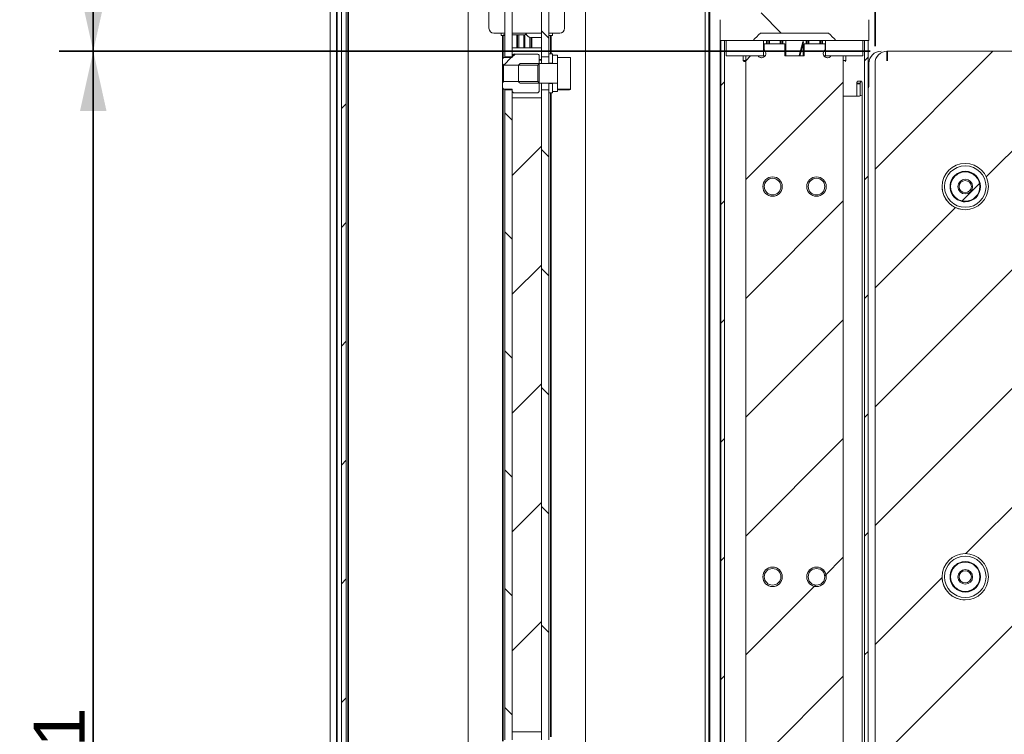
# Model space of a CAD drawing. Header units: millimetres. Extents: x 4 to 1188, y 1 to 840.
# Tile 131 of 256: x 665 to 723, y 446 to 488. Entities that reach past the tile are written whole.
import ezdxf

# ---------------------------------------------------------------- set-up
doc = ezdxf.new("R2010")
doc.units = ezdxf.units.MM
doc.layers.add('1', color=7, linetype='Continuous')
doc.styles.add('Arial Unicode MS', font='Arial Unicode MS')
doc.dimstyles.get("Standard").update_dxf_attribs({"dimtxt": 0.18, "dimasz": 0.18, "dimexe": 0.18, "dimexo": 0.0625, "dimgap": 0.09, "dimtad": 0, "dimtih": 1, "dimtoh": 1, "dimdec": 4, "dimzin": 0, "dimdsep": 46, "dimtxsty": 'Standard', "dimcen": 0.09, "dimadec": 0, "dimazin": 0, "dimtfac": 1, "dimtdec": 4, "dimtofl": 0, "dimtmove": 0, "dimatfit": 3, "dimfxl": 0, "dimtolj": 1, "dimtzin": 0, "dimarcsym": 0})

# ---------------------------------------------------------------- blocks, each defined once
blk = doc.blocks.new('_U16')
at = {"layer": '1', "color": 18, "lineweight": 35}
for p, q in [((715.523, 486.087), (715.523, 511.382)), ((800.096, 483.944), (800.096, 511.382)), ((800.096, 509.382), (715.523, 509.382))]:
    blk.add_line(p, q, dxfattribs=at)
at = {"layer": '1', "color": 18, "lineweight": 70}
for points in [[(715.523, 509.382), (719.023, 510.158), (719.023, 508.606)], [(800.096, 509.382), (796.596, 508.606), (796.596, 510.158)]]:
    blk.add_solid(points, dxfattribs=at)
at = {"layer": '1', "color": 18, "linetype": 'Continuous', "lineweight": 13, "insert": (754.622, 510.129), "char_height": 3, "attachment_point": 7, "line_spacing_factor": 1.047437, "style": 'Arial Unicode MS'}
blk.add_mtext('\\fArial Unicode MS|b0|i0;\\W1.0000;592', dxfattribs=at)
blk = doc.blocks.new('_U46')
at = {"layer": '1', "color": 18, "lineweight": 35}
for p, q in [((686.898, 499.382), (667.741, 499.382)), ((669.741, 499.382), (669.741, 485.801)), ((715.237, 485.801), (667.741, 485.801))]:
    blk.add_line(p, q, dxfattribs=at)
at = {"layer": '1', "color": 18, "lineweight": 70}
for points in [[(669.741, 499.382), (670.517, 495.882), (668.965, 495.882)], [(669.741, 485.801), (668.965, 489.301), (670.517, 489.301)]]:
    blk.add_solid(points, dxfattribs=at)
at = {"layer": '1', "color": 18, "linetype": 'Continuous', "lineweight": 13, "insert": (669.288, 490.546), "char_height": 3, "attachment_point": 7, "rotation": 90, "line_spacing_factor": 1.047437, "style": 'Arial Unicode MS'}
blk.add_mtext('\\fArial Unicode MS|b0|i0;\\W1.0000;95', dxfattribs=at)
blk = doc.blocks.new('_U48')
at = {"layer": '1', "color": 18, "lineweight": 35}
for p, q in [((715.237, 485.801), (667.741, 485.801)), ((669.741, 485.801), (669.741, 401.372)), ((715.237, 401.372), (667.741, 401.372))]:
    blk.add_line(p, q, dxfattribs=at)
at = {"layer": '1', "color": 18, "lineweight": 70}
for points in [[(669.741, 485.801), (670.517, 482.301), (668.965, 482.301)], [(669.741, 401.372), (668.965, 404.872), (670.517, 404.872)]]:
    blk.add_solid(points, dxfattribs=at)
at = {"layer": '1', "color": 18, "linetype": 'Continuous', "lineweight": 13, "insert": (669.288, 440.375), "char_height": 3, "attachment_point": 7, "rotation": 90, "line_spacing_factor": 1.047437, "style": 'Arial Unicode MS'}
blk.add_mtext('\\fArial Unicode MS|b0|i0;\\W1.0000;591', dxfattribs=at)

msp = doc.modelspace()

# ---------------------------------------------------------------- hatches: boundary and pattern name
at = {"layer": '1', "linetype": 'Continuous', "lineweight": 35}
h = msp.add_hatch(dxfattribs=at)
h.set_pattern_fill('ANSI31', color=154, scale=1.55, angle=89.9544, style=0)
edge = h.paths.add_edge_path(flags=0)
edge.add_line((713.0942, 487.7188), (715.1657, 487.7188))
edge.add_line((715.1657, 487.7188), (715.1657, 486.433))
edge.add_line((715.1657, 486.433), (713.237, 486.433))
edge.add_spline(control_points=[(713.237, 486.433), (713.0942, 486.5759), (712.9513, 486.7188), (712.8084, 486.8616)], knot_values=[0, 0, 0, 0, 1, 1, 1, 1], degree=3, periodic=0)
edge.add_line((712.8084, 486.8616), (708.8091, 486.8616))
edge.add_spline(control_points=[(708.8091, 486.8616), (708.6662, 486.7188), (708.5233, 486.5759), (708.3804, 486.433)], knot_values=[0, 0, 0, 0, 1, 1, 1, 1], degree=3, periodic=0)
edge.add_line((708.3804, 486.433), (706.4517, 486.433))
edge.add_line((706.4517, 486.433), (706.4517, 487.7188))
edge.add_line((706.4517, 487.7188), (708.5233, 487.7188))
edge.add_spline(control_points=[(708.5233, 487.7188), (708.7138, 487.9092), (708.9043, 488.0997), (709.0948, 488.2902)], knot_values=[0, 0, 0, 0, 1, 1, 1, 1], degree=3, periodic=0)
edge.add_line((709.0948, 488.2902), (709.0948, 488.7545))
edge.add_line((709.0948, 488.7545), (709.595, 488.7545))
edge.add_spline(control_points=[(709.595, 488.7545), (709.5973, 488.7545), (709.5996, 488.7546), (709.6043, 488.755), (709.6066, 488.7554), (709.6135, 488.7568), (709.618, 488.7581), (709.6245, 488.7608), (709.6266, 488.7618), (709.6307, 488.764), (709.6327, 488.7652), (709.6386, 488.7691), (709.6422, 488.772), (709.6471, 488.777), (709.6487, 488.7788), (709.6517, 488.7824), (709.6531, 488.7843), (709.657, 488.7901), (709.6592, 488.7942), (709.6628, 488.8029), (709.6642, 488.8074), (709.6655, 488.8143), (709.6659, 488.8166), (709.6663, 488.8213), (709.6666, 488.8259), (709.6663, 488.8306), (709.6659, 488.8352), (709.6655, 488.8376), (709.6642, 488.8445), (709.6628, 488.8489), (709.6601, 488.8554), (709.6591, 488.8575), (709.6569, 488.8617), (709.6557, 488.8637), (709.6518, 488.8695), (709.6488, 488.8731), (709.6439, 488.8781), (709.6421, 488.8797), (709.6385, 488.8826), (709.6347, 488.8854), (709.6308, 488.8878), (709.6266, 488.89), (709.6245, 488.891), (709.618, 488.8937), (709.6135, 488.895), (709.6067, 488.8964), (709.6044, 488.8968), (709.6009, 488.8971), (709.5997, 488.8972), (709.5973, 488.8973), (709.5962, 488.8973), (709.595, 488.8973)], knot_values=[0, 0, 0, 0, 0.03125, 0.03125, 0.0625, 0.0625, 0.125, 0.125, 0.15625, 0.15625, 0.1875, 0.1875, 0.25, 0.25, 0.28125, 0.28125, 0.3125, 0.3125, 0.375, 0.375, 0.4375, 0.4375, 0.46875, 0.46875, 0.5, 0.53125, 0.53125, 0.5625, 0.5625, 0.625, 0.625, 0.65625, 0.65625, 0.6875, 0.6875, 0.75, 0.75, 0.78125, 0.78125, 0.8125, 0.84375, 0.84375, 0.875, 0.875, 0.9375, 0.9375, 0.96875, 0.96875, 0.984375, 0.984375, 1, 1, 1, 1], degree=3, periodic=0)
edge.add_line((709.595, 488.8973), (709.595, 491.3259))
edge.add_line((709.595, 491.3259), (709.959, 491.3259))
edge.add_spline(control_points=[(709.959, 491.3259), (709.9614, 491.3259), (709.9638, 491.326), (709.9684, 491.3265), (709.9707, 491.3268), (709.9776, 491.3282), (709.982, 491.3295), (709.9908, 491.3331), (709.9949, 491.3353), (710.0007, 491.3392), (710.0026, 491.3406), (710.0062, 491.3436), (710.0079, 491.3452), (710.0113, 491.3485), (710.0128, 491.3502), (710.0158, 491.3539), (710.0172, 491.3558), (710.0211, 491.3616), (710.0233, 491.3657), (710.026, 491.3722), (710.0268, 491.3744), (710.0282, 491.3789), (710.0287, 491.3812), (710.0301, 491.388), (710.0305, 491.3927), (710.0305, 491.3997), (710.0304, 491.4021), (710.03, 491.4067), (710.0293, 491.4114), (710.0281, 491.4159), (710.0268, 491.4203), (710.026, 491.4225), (710.0233, 491.4291), (710.0211, 491.4332), (710.0172, 491.439), (710.0158, 491.4409), (710.0128, 491.4445), (710.0112, 491.4462), (710.0062, 491.4512), (710.0026, 491.4541), (709.9978, 491.4574), (709.9968, 491.458), (709.9948, 491.4592), (709.9937, 491.4598), (709.9906, 491.4615), (709.9885, 491.4625), (709.9821, 491.4651), (709.9776, 491.4665), (709.9707, 491.4678), (709.9683, 491.4682), (709.9637, 491.4686), (709.9614, 491.4688), (709.959, 491.4688)], knot_values=[0, 0, 0, 0, 0.03125, 0.03125, 0.0625, 0.0625, 0.125, 0.125, 0.1875, 0.1875, 0.21875, 0.21875, 0.25, 0.25, 0.28125, 0.28125, 0.3125, 0.3125, 0.375, 0.375, 0.40625, 0.40625, 0.4375, 0.4375, 0.5, 0.5, 0.53125, 0.53125, 0.5625, 0.59375, 0.59375, 0.625, 0.625, 0.6875, 0.6875, 0.71875, 0.71875, 0.75, 0.75, 0.8125, 0.8125, 0.828125, 0.828125, 0.84375, 0.84375, 0.875, 0.875, 0.9375, 0.9375, 0.96875, 0.96875, 1, 1, 1, 1], degree=3, periodic=0)
edge.add_line((709.959, 491.4688), (709.9595, 492.9188))
edge.add_spline(control_points=[(709.9595, 492.9188), (710.0072, 492.9664), (710.0548, 493.014), (710.1025, 493.0616)], knot_values=[0, 0, 0, 0, 1, 1, 1, 1], degree=3, periodic=0)
edge.add_line((710.1025, 493.0616), (710.3781, 493.0616))
edge.add_line((710.3781, 493.0616), (710.3781, 492.9188))
edge.add_line((710.3781, 492.9188), (710.5253, 492.9188))
edge.add_line((710.5253, 492.9188), (710.5253, 492.2045))
edge.add_spline(control_points=[(710.5253, 492.2045), (710.5493, 492.1906), (710.5732, 492.1767), (710.5971, 492.1628), (710.6211, 492.1489), (710.645, 492.135), (710.6689, 492.1211), (710.6928, 492.1072), (710.7168, 492.0933), (710.7407, 492.0794), (710.7465, 492.076), (710.7585, 492.07), (710.7646, 492.067), (710.7738, 492.063), (710.777, 492.0617), (710.7833, 492.0594), (710.7865, 492.0583), (710.793, 492.0565), (710.7962, 492.0558), (710.8028, 492.0548), (710.8062, 492.0546), (710.813, 492.0547), (710.8163, 492.055), (710.8229, 492.0561), (710.8262, 492.0569), (710.8326, 492.0589), (710.8358, 492.06), (710.8421, 492.0624), (710.8452, 492.0637), (710.8544, 492.0677), (710.8604, 492.0707), (710.8723, 492.0767), (710.8781, 492.0801), (710.9019, 492.0939), (710.9256, 492.1077), (710.9494, 492.1216), (710.9732, 492.1354), (710.997, 492.1492), (711.0208, 492.163), (711.0446, 492.1768), (711.0683, 492.1907), (711.0921, 492.2045)], knot_values=[0, 0, 0, 0, 0.125, 0.125, 0.25, 0.25, 0.3125, 0.3125, 0.375, 0.375, 0.40625, 0.40625, 0.4375, 0.4375, 0.453125, 0.453125, 0.46875, 0.46875, 0.484375, 0.484375, 0.5, 0.5, 0.515625, 0.515625, 0.53125, 0.53125, 0.546875, 0.546875, 0.5625, 0.5625, 0.59375, 0.59375, 0.625, 0.625, 0.6875, 0.6875, 0.75, 0.75, 0.875, 0.875, 1, 1, 1, 1], degree=3, periodic=0)
edge.add_line((711.0921, 492.2045), (711.0921, 492.9188))
edge.add_line((711.0921, 492.9188), (711.2393, 492.9188))
edge.add_line((711.2393, 492.9188), (711.2393, 493.0616))
edge.add_line((711.2393, 493.0616), (711.5149, 493.0616))
edge.add_spline(control_points=[(711.5149, 493.0616), (711.5626, 493.014), (711.6103, 492.9664), (711.658, 492.9188)], knot_values=[0, 0, 0, 0, 1, 1, 1, 1], degree=3, periodic=0)
edge.add_line((711.658, 492.9188), (711.6584, 491.4688))
edge.add_spline(control_points=[(711.6584, 491.4688), (711.6538, 491.4688), (711.6491, 491.4683), (711.6422, 491.4669), (711.6399, 491.4664), (711.6354, 491.465), (711.6311, 491.4634), (711.6268, 491.4615), (711.6237, 491.4598), (711.6227, 491.4592), (711.6207, 491.458), (711.6197, 491.4574), (711.6148, 491.4541), (711.6112, 491.4512), (711.6063, 491.4462), (711.6047, 491.4445), (711.6017, 491.4409), (711.6003, 491.439), (711.5964, 491.4332), (711.5942, 491.4291), (711.5915, 491.4226), (711.5907, 491.4204), (711.5893, 491.4159), (711.5888, 491.4136), (711.5874, 491.4067), (711.5869, 491.4021), (711.5869, 491.395), (711.587, 491.3927), (711.5875, 491.388), (711.5882, 491.3834), (711.5893, 491.3789), (711.5907, 491.3744), (711.5915, 491.3722), (711.5941, 491.3657), (711.5963, 491.3616), (711.6002, 491.3558), (711.6016, 491.3539), (711.6046, 491.3502), (711.6062, 491.3485), (711.6111, 491.3436), (711.6147, 491.3406), (711.6206, 491.3367), (711.6226, 491.3355), (711.6268, 491.3332), (711.6289, 491.3322), (711.6332, 491.3304), (711.6355, 491.3296), (711.6399, 491.3283), (711.6422, 491.3277), (711.6491, 491.3264), (711.6537, 491.3259), (711.6584, 491.3259)], knot_values=[0, 0, 0, 0, 0.0625, 0.0625, 0.09375, 0.09375, 0.125, 0.15625, 0.15625, 0.171875, 0.171875, 0.1875, 0.1875, 0.25, 0.25, 0.28125, 0.28125, 0.3125, 0.3125, 0.375, 0.375, 0.40625, 0.40625, 0.4375, 0.4375, 0.5, 0.5, 0.53125, 0.53125, 0.5625, 0.59375, 0.59375, 0.625, 0.625, 0.6875, 0.6875, 0.71875, 0.71875, 0.75, 0.75, 0.8125, 0.8125, 0.84375, 0.84375, 0.875, 0.875, 0.90625, 0.90625, 0.9375, 0.9375, 1, 1, 1, 1], degree=3, periodic=0)
edge.add_line((711.6584, 491.3259), (712.0225, 491.3259))
edge.add_line((712.0225, 491.3259), (712.0225, 488.8973))
edge.add_spline(control_points=[(712.0225, 488.8973), (712.0178, 488.8973), (712.0132, 488.8969), (712.0063, 488.8955), (712.004, 488.8949), (711.9995, 488.8936), (711.9951, 488.892), (711.9909, 488.89), (711.9868, 488.8878), (711.9848, 488.8866), (711.9789, 488.8827), (711.9753, 488.8797), (711.9703, 488.8748), (711.9688, 488.8731), (711.9658, 488.8695), (711.9644, 488.8676), (711.9605, 488.8617), (711.9583, 488.8576), (711.956, 488.8522), (711.9556, 488.8511), (711.9548, 488.8489), (711.9544, 488.8478), (711.9534, 488.8444), (711.9528, 488.8422), (711.9515, 488.8353), (711.951, 488.8307), (711.951, 488.8236), (711.9511, 488.8213), (711.9516, 488.8166), (711.9523, 488.812), (711.9534, 488.8075), (711.9547, 488.803), (711.9555, 488.8008), (711.9582, 488.7943), (711.9604, 488.7902), (711.9643, 488.7843), (711.9657, 488.7825), (711.9687, 488.7788), (711.9703, 488.7771), (711.9752, 488.7721), (711.9788, 488.7692), (711.9847, 488.7653), (711.9867, 488.764), (711.9908, 488.7618), (711.9929, 488.7608), (711.9973, 488.759), (711.9995, 488.7582), (712.004, 488.7569), (712.0063, 488.7563), (712.0131, 488.7549), (712.0178, 488.7545), (712.0225, 488.7545)], knot_values=[0, 0, 0, 0, 0.0625, 0.0625, 0.09375, 0.09375, 0.125, 0.15625, 0.15625, 0.1875, 0.1875, 0.25, 0.25, 0.28125, 0.28125, 0.3125, 0.3125, 0.375, 0.375, 0.390625, 0.390625, 0.40625, 0.40625, 0.4375, 0.4375, 0.5, 0.5, 0.53125, 0.53125, 0.5625, 0.59375, 0.59375, 0.625, 0.625, 0.6875, 0.6875, 0.71875, 0.71875, 0.75, 0.75, 0.8125, 0.8125, 0.84375, 0.84375, 0.875, 0.875, 0.90625, 0.90625, 0.9375, 0.9375, 1, 1, 1, 1], degree=3, periodic=0)
edge.add_line((712.0225, 488.7545), (712.5226, 488.7545))
edge.add_line((712.5226, 488.7545), (712.5226, 488.2902))
edge.add_spline(control_points=[(712.5226, 488.2902), (712.7131, 488.0997), (712.9037, 487.9092), (713.0942, 487.7188)], knot_values=[0, 0, 0, 0, 1, 1, 1, 1], degree=3, periodic=0)
h = msp.add_hatch(dxfattribs=at)
h.set_pattern_fill('ANSI31', color=154, scale=1.55, angle=89.9544, style=0)
h.paths.add_polyline_path([(693.8446, 403.539), (694.2731, 403.539), (694.2731, 397.7176), (693.8446, 397.7176)], flags=0)
h.paths.add_polyline_path([(694.2731, 445.4676), (693.8446, 445.4676), (693.8446, 483.539), (694.2731, 483.539)], flags=0)
h.paths.add_polyline_path([(694.2731, 485.4676), (693.8446, 485.4676), (693.8446, 491.289), (694.2731, 491.289)], flags=0)
h.paths.add_polyline_path([(694.2731, 405.4676), (693.8446, 405.4676), (693.8446, 443.539), (694.2731, 443.539)], flags=0)
h = msp.add_hatch(dxfattribs=at)
h.set_pattern_fill('ANSI31', color=154, scale=1.55, angle=89.9544, style=0)
h.paths.add_polyline_path([(696.416, 485.4676), (695.9874, 485.4676), (695.9874, 491.289), (696.416, 491.289)], flags=0)
h.paths.add_polyline_path([(695.9874, 443.539), (696.416, 443.539), (696.416, 405.4676), (695.9874, 405.4676)], flags=0)
h.paths.add_polyline_path([(695.9874, 403.539), (696.416, 403.539), (696.416, 397.7176), (695.9874, 397.7176)], flags=0)
h.paths.add_polyline_path([(695.9874, 483.539), (696.416, 483.539), (696.416, 445.4676), (695.9874, 445.4676)], flags=0)
h = msp.add_hatch(dxfattribs=at)
h.set_pattern_fill('ANSI31', color=154, scale=1.55, angle=-2.13e-14, style=0)
edge = h.paths.add_edge_path(flags=0)
edge.add_line((705.7941, 395.2688), (705.7941, 491.8259))
h = msp.add_hatch(dxfattribs=at)
h.set_pattern_fill('ANSI31', color=154, scale=1.55, angle=-2.13e-14, style=0)
h.paths.add_polyline_path([(684.5588, 397.9819), (684.2731, 397.9819), (684.2731, 491.2676), (684.5588, 491.2676)], flags=0)
h = msp.add_hatch(dxfattribs=at)
h.set_pattern_fill('ANSI31', color=154, scale=1.55, angle=-2.13e-14, style=0)
h.paths.add_polyline_path([(714.9034, 393.5759), (714.9034, 486.433), (715.1177, 486.433), (715.1177, 393.5759)], flags=0)
h.paths.add_polyline_path([(706.4995, 486.433), (706.7138, 486.433), (706.7138, 393.5759), (706.4995, 393.5759)], flags=0)
h = msp.add_hatch(dxfattribs=at)
h.set_pattern_fill('ANSI31', color=154, scale=1.55, angle=29.9848, style=0)
h.paths.add_polyline_path([(712.63, 485.5259), (712.63, 486.433), (714.8084, 486.433), (714.8084, 485.5259)], flags=0)
h.paths.add_polyline_path([(710.3086, 486.433), (711.3086, 486.433), (711.3086, 485.5259), (710.3086, 485.5259)], flags=0)
h.paths.add_polyline_path([(708.9872, 486.433), (708.9872, 485.5259), (706.8088, 485.5259), (706.8088, 486.433)], flags=0)
h = msp.add_hatch(dxfattribs=at)
h.set_pattern_fill('ANSI31', color=154, scale=1.55, angle=-2.13e-14, style=0)
edge = h.paths.add_edge_path(flags=0)
edge.add_line((713.4515, 396.9188), (713.4515, 394.0616))
edge.add_line((713.4515, 394.0616), (712.9423, 394.0616))
edge.add_ellipse((712.7372, 393.9188), major_axis=(-0.25, 0), ratio=1, start_angle=214.849905, end_angle=415.150095)
edge.add_line((712.5943, 393.7136), (712.5943, 392.9188))
edge.add_line((712.5943, 392.9188), (709.0229, 392.9188))
edge.add_line((709.0229, 392.9188), (709.0229, 393.7136))
edge.add_ellipse((708.88, 393.9188), major_axis=(-0.25, 0), ratio=1, start_angle=124.849905, end_angle=325.150095)
edge.add_line((708.6749, 394.0616), (708.1657, 394.0616))
edge.add_line((708.1657, 394.0616), (708.1657, 396.9188))
edge.add_line((708.1657, 396.9188), (707.9515, 396.9188))
edge.add_line((707.9515, 396.9188), (707.9515, 485.5259))
edge.add_line((707.9515, 485.5259), (708.6749, 485.5259))
edge.add_ellipse((708.88, 485.6688), major_axis=(-0.25, 0), ratio=1, start_angle=34.849905, end_angle=235.150095)
edge.add_line((709.0229, 485.8739), (709.0229, 486.2402))
edge.add_line((709.0229, 486.2402), (710.2372, 486.2402))
edge.add_line((710.2372, 486.2402), (710.2372, 485.5259))
edge.add_line((710.2372, 485.5259), (711.38, 485.5259))
edge.add_line((711.38, 485.5259), (711.38, 486.2402))
edge.add_line((711.38, 486.2402), (712.5943, 486.2402))
edge.add_line((712.5943, 486.2402), (712.5943, 485.8739))
edge.add_ellipse((712.7372, 485.6688), major_axis=(-0.25, 0), ratio=1, start_angle=304.849905, end_angle=505.150095)
edge.add_line((712.9423, 485.5259), (713.6657, 485.5259))
edge.add_line((713.6657, 485.5259), (713.6657, 396.9188))
edge.add_line((713.6657, 396.9188), (713.4515, 396.9188))
edge = h.paths.add_edge_path(flags=0)
edge.add_ellipse((709.5229, 409.3009), major_axis=(0.4857, 0), ratio=1, start_angle=0, end_angle=360)
edge = h.paths.add_edge_path(flags=0)
edge.add_ellipse((712.0943, 409.3009), major_axis=(0.4857, 0), ratio=1, start_angle=0, end_angle=360)
edge = h.paths.add_edge_path(flags=0)
edge.add_ellipse((709.5229, 432.158), major_axis=(0.4857, 0), ratio=1, start_angle=0, end_angle=360)
edge = h.paths.add_edge_path(flags=0)
edge.add_ellipse((712.0943, 432.158), major_axis=(0.4857, 0), ratio=1, start_angle=0, end_angle=360)
edge = h.paths.add_edge_path(flags=0)
edge.add_ellipse((709.5229, 455.0152), major_axis=(0.4857, 0), ratio=1, start_angle=0, end_angle=360)
edge = h.paths.add_edge_path(flags=0)
edge.add_ellipse((712.0943, 455.0152), major_axis=(0.4857, 0), ratio=1, start_angle=0, end_angle=360)
edge = h.paths.add_edge_path(flags=0)
edge.add_ellipse((712.0943, 477.8723), major_axis=(0.4857, 0), ratio=1, start_angle=0, end_angle=360)
edge = h.paths.add_edge_path(flags=0)
edge.add_ellipse((709.5229, 477.8723), major_axis=(0.4857, 0), ratio=1, start_angle=0, end_angle=360)
h = msp.add_hatch(dxfattribs=at)
h.set_pattern_fill('ANSI31', color=154, scale=1.55, angle=-2.13e-14, style=0)
h.paths.add_polyline_path([(693.7017, 485.4247), (694.2731, 485.4247), (694.2731, 485.6372), (695.8446, 485.6372), (695.8446, 484.989), (693.7017, 484.989)], flags=0)
h.paths.add_polyline_path([(695.8446, 483.3694), (694.2731, 483.3694), (694.2731, 483.5819), (693.7017, 483.5819), (693.7017, 484.0176), (695.8446, 484.0176)], flags=0)
h = msp.add_hatch(dxfattribs=at)
h.set_pattern_fill('ANSI31', color=154, scale=1.55, angle=-2.13e-14, style=0)
h.paths.add_polyline_path([(696.6446, 483.9033), (696.6446, 483.3605), (696.416, 483.3605), (696.416, 483.9033)], flags=0)
h.paths.add_polyline_path([(696.6446, 485.6462), (696.6446, 485.1033), (696.416, 485.1033), (696.416, 485.6462)], flags=0)
h = msp.add_hatch(dxfattribs=at)
h.set_pattern_fill('ANSI31', color=154, scale=1.55, angle=29.9848, style=0)
h.paths.add_polyline_path([(696.9303, 485.0747), (696.6446, 485.0747), (696.6446, 485.5605), (696.9303, 485.5605)], flags=0)
h.paths.add_polyline_path([(696.6446, 483.9319), (696.9303, 483.9319), (696.9303, 483.4462), (696.6446, 483.4462)], flags=0)
h = msp.add_hatch(dxfattribs=at)
h.set_pattern_fill('ANSI31', color=154, scale=1.55, angle=-2.13e-14, style=0)
edge = h.paths.add_edge_path(flags=0)
edge.add_ellipse((720.8086, 409.3009), major_axis=(-1.3571, 0), ratio=1, start_angle=0, end_angle=360)
edge = h.paths.add_edge_path(flags=0)
edge.add_ellipse((720.8086, 432.158), major_axis=(-1.3571, 0), ratio=1, start_angle=0, end_angle=360)
edge = h.paths.add_edge_path(flags=0)
edge.add_ellipse((720.8086, 455.0152), major_axis=(-1.3571, 0), ratio=1, start_angle=0, end_angle=360)
edge = h.paths.add_edge_path(flags=0)
edge.add_ellipse((720.8086, 477.8723), major_axis=(-1.3571, 0), ratio=1, start_angle=0, end_angle=360)
edge = h.paths.add_edge_path(flags=0)
edge.add_line((715.5229, 402.0866), (715.5229, 485.0866))
edge.add_ellipse((716.2372, 485.0866), major_axis=(-0.7143, 0), ratio=1, start_angle=270, end_angle=360, ccw=False)
edge.add_line((716.2372, 485.8009), (797.239, 485.8009))
edge.add_ellipse((797.239, 482.9438), major_axis=(-2.8571, 0), ratio=1, start_angle=180, end_angle=270, ccw=False)
edge.add_line((800.0962, 482.9438), (800.0962, 404.2295))
edge.add_ellipse((797.239, 404.2295), major_axis=(-2.8571, 0), ratio=1, start_angle=90, end_angle=180, ccw=False)
edge.add_line((797.239, 401.3723), (716.2372, 401.3723))
edge.add_ellipse((716.2372, 402.0866), major_axis=(-0.7143, 0), ratio=1, start_angle=0, end_angle=90, ccw=False)
h = msp.add_hatch(dxfattribs=at)
h.set_pattern_fill('ANSI31', color=154, scale=1.55, angle=-2.13e-14, style=0)
h.paths.add_polyline_path([(697.6874, 485.4331), (697.6874, 483.5731), (696.9303, 483.5731), (696.9303, 485.4331)], flags=0)
h = msp.add_hatch(dxfattribs=at)
h.set_pattern_fill('ANSI31', color=154, scale=1.55, angle=-2.13e-14, style=0)
h.paths.add_polyline_path([(695.9874, 445.9319), (694.2731, 445.9319), (694.2731, 483.0748), (695.9874, 483.0748)], flags=0)
h.paths.add_polyline_path([(694.2731, 443.0748), (695.9874, 443.0748), (695.9874, 405.9319), (694.2731, 405.9319)], flags=0)
h = msp.add_hatch(dxfattribs=at)
h.set_pattern_fill('ANSI31', color=154, scale=1.55, angle=-2.13e-14, style=0)
edge = h.paths.add_edge_path(flags=0)
edge.add_ellipse((720.8086, 477.8723), major_axis=(0.8571, 0), ratio=1, start_angle=0, end_angle=360)
edge = h.paths.add_edge_path(flags=0)
edge.add_ellipse((720.8093, 477.8685), major_axis=(0.3571, 0), ratio=1, start_angle=0, end_angle=360)
h = msp.add_hatch(dxfattribs=at)
h.set_pattern_fill('ANSI31', color=154, scale=1.55, angle=-2.13e-14, style=0)
edge = h.paths.add_edge_path(flags=0)
edge.add_ellipse((720.8086, 455.0152), major_axis=(0.8571, 0), ratio=1, start_angle=0, end_angle=360)
edge = h.paths.add_edge_path(flags=0)
edge.add_ellipse((720.8093, 455.0114), major_axis=(0.3571, 0), ratio=1, start_angle=0, end_angle=360)

# ---------------------------------------------------------------- linework, layer by layer
at = {"layer": '1', "color": 154, "linetype": 'Continuous', "lineweight": 13}
for p, q in [((683.6124, 491.9485), (683.6124, 397.3617)), ((705.8456, 491.9122), (705.8456, 395.1825)), ((693.8446, 485.4676), (693.8446, 491.289)), ((694.2731, 491.289), (694.2731, 485.4676)), ((695.9874, 485.4676), (695.9874, 491.289)), ((696.416, 491.289), (696.416, 485.4676)), ((705.5662, 395.2688), (705.5662, 491.8259)), ((705.7941, 395.2688), (705.7941, 491.8259)), ((683.6124, 491.1105), (683.6124, 397.3655)), ((684.2731, 397.9819), (684.2731, 491.2676)), ((684.5588, 491.2676), (684.5588, 397.9819)), ((691.7017, 491.0033), (691.7017, 398.0033)), ((698.5588, 398.0033), (698.5588, 491.0033)), ((692.916, 488.7176), (692.916, 487.1462)), ((697.3446, 488.7176), (697.3446, 487.1462)), ((706.4517, 486.433), (706.4517, 487.6473)), ((715.1657, 487.6473), (715.1657, 486.433)), ((715.1659, 486.433), (715.1659, 487.6473)), ((693.2017, 486.8605), (693.8446, 486.8605)), ((693.6303, 486.8605), (693.6303, 486.7176)), ((693.7303, 486.7176), (693.6303, 486.7176)), ((693.8446, 486.7176), (693.7303, 486.7176)), ((694.2731, 486.8605), (695.9874, 486.8605)), ((694.9874, 486.7676), (694.2731, 486.7676)), ((694.6731, 486.0032), (694.6731, 486.7671)), ((694.9588, 486.0032), (694.9588, 486.7671)), ((695.0148, 486.7694), (695.0148, 486.0029)), ((696.416, 486.8605), (697.0588, 486.8605)), ((696.416, 486.7176), (696.5303, 486.7176)), ((696.5303, 486.7176), (696.6303, 486.7176)), ((696.6303, 486.7176), (696.6303, 486.8605)), ((712.8084, 486.8616), (708.8091, 486.8616)), ((695.3005, 486.6206), (695.3005, 486.0029)), ((695.372, 486.6116), (695.9874, 486.6116)), ((708.3804, 486.433), (706.4517, 486.433)), ((706.4802, 394.983), (706.4802, 486.433)), ((706.4993, 486.433), (706.4993, 397.7168)), ((706.4995, 486.433), (706.7138, 486.433)), ((706.4995, 393.5759), (706.4995, 486.433)), ((706.7138, 486.433), (706.7138, 393.5759)), ((706.8088, 485.5259), (706.8088, 486.433)), ((706.8088, 486.433), (708.9872, 486.433)), ((708.9872, 486.433), (708.9872, 485.5259)), ((708.9872, 486.433), (708.9873, 486.433)), ((708.9872, 486.433), (709.1837, 486.433)), ((708.9873, 485.5259), (708.9873, 486.433)), ((709.0229, 485.8739), (709.0229, 486.2402)), ((709.0229, 486.2402), (710.2372, 486.2402)), ((709.1837, 486.433), (709.3146, 486.433)), ((709.3146, 486.433), (709.9814, 486.433)), ((709.9814, 486.433), (710.1124, 486.433)), ((710.3086, 486.433), (710.1124, 486.433)), ((710.2372, 486.2402), (710.2372, 485.5259)), ((710.2372, 486.2402), (710.2373, 486.2402)), ((710.2373, 486.2402), (710.2373, 485.5259)), ((710.3086, 486.433), (711.3086, 486.433)), ((710.3086, 485.5259), (710.3086, 486.433)), ((711.3086, 486.433), (711.3086, 485.5259)), ((711.3086, 486.433), (711.3087, 486.433)), ((711.3087, 486.433), (711.5051, 486.433)), ((711.3087, 485.5259), (711.3087, 486.433)), ((711.38, 485.5259), (711.38, 486.2402)), ((711.38, 486.2402), (712.5943, 486.2402)), ((711.5051, 486.433), (711.6361, 486.433)), ((711.6361, 486.433), (712.3028, 486.433)), ((712.3028, 486.433), (712.4338, 486.433)), ((712.63, 486.433), (712.4338, 486.433)), ((712.5943, 486.2402), (712.5943, 485.8739)), ((712.5944, 486.2402), (712.5943, 486.2402)), ((712.5944, 485.8739), (712.5944, 486.2402)), ((712.63, 486.433), (714.8084, 486.433)), ((712.63, 485.5259), (712.63, 486.433)), ((715.1657, 486.433), (713.237, 486.433)), ((714.8084, 486.433), (714.8084, 485.5259)), ((714.9034, 393.5759), (714.9034, 486.433)), ((714.9034, 486.433), (715.1177, 486.433)), ((715.1177, 486.433), (715.1177, 393.5759)), ((715.1179, 483.614), (715.1179, 486.433)), ((694.2731, 486.0033), (695.9874, 486.0033)), ((694.2731, 485.4247), (694.2731, 485.5658)), ((694.3446, 485.6372), (695.7731, 485.6372)), ((695.8446, 485.5658), (695.8446, 485.0605)), ((696.416, 485.1033), (696.416, 485.6462)), ((696.416, 485.6462), (696.6446, 485.6462)), ((696.6446, 485.6462), (696.6446, 485.1033)), ((696.6446, 485.0747), (696.6446, 485.5605)), ((696.6446, 485.5605), (696.9303, 485.5605)), ((696.9303, 485.5605), (696.9303, 485.0747)), ((708.9872, 485.5259), (706.8088, 485.5259)), ((707.8016, 485.5259), (707.8016, 485.2545)), ((707.9515, 396.9188), (707.9515, 485.5259)), ((707.9515, 485.5259), (708.6749, 485.5259)), ((708.9872, 485.5259), (708.9873, 485.5259)), ((708.9872, 485.5259), (709.0852, 485.5259)), ((710.2372, 485.5259), (711.38, 485.5259)), ((711.3086, 485.5259), (710.3086, 485.5259)), ((712.63, 485.5259), (712.5321, 485.5259)), ((712.5944, 485.8739), (712.5943, 485.8739)), ((714.8084, 485.5259), (712.63, 485.5259)), ((712.9423, 485.5259), (713.6657, 485.5259)), ((713.6657, 485.5259), (713.6657, 396.9188)), ((713.8166, 485.2545), (713.8166, 485.5259)), ((716.2372, 485.8009), (797.239, 485.8009)), ((716.241, 485.8011), (720.8126, 485.8009)), ((693.7017, 485.0605), (693.7017, 485.3533)), ((693.7017, 483.9462), (693.7017, 485.0605)), ((693.7731, 485.4247), (694.2731, 485.4247)), ((695.7731, 484.989), (693.7731, 484.989)), ((693.7731, 484.989), (693.7731, 484.0176)), ((694.2731, 485.4676), (693.8446, 485.4676)), ((693.8446, 485.4676), (693.8446, 485.4247)), ((694.6446, 484.0212), (694.6446, 484.9854)), ((694.7338, 485.0747), (696.9303, 485.0747)), ((695.7731, 484.989), (695.7731, 484.9099)), ((695.8446, 484.9697), (695.8446, 485.0605)), ((695.8446, 483.9462), (695.8446, 484.9697)), ((696.416, 485.4676), (695.9874, 485.4676)), ((695.9874, 485.0748), (695.9874, 485.4676)), ((696.6446, 485.1033), (696.416, 485.1033)), ((696.416, 485.0747), (696.416, 485.1033)), ((696.9303, 485.0747), (696.6446, 485.0747)), ((696.9303, 483.5748), (696.9303, 485.4319)), ((696.9303, 485.0747), (696.9303, 483.9319)), ((696.931, 485.4331), (697.6867, 485.4331)), ((697.6874, 485.4319), (697.6874, 483.5748)), ((707.8016, 485.2545), (707.8516, 485.2045)), ((707.8016, 485.2545), (707.9515, 485.2545)), ((707.8516, 485.2045), (707.9515, 485.2045)), ((713.6676, 485.2545), (713.8166, 485.2545)), ((713.7666, 485.2045), (713.8166, 485.2545)), ((715.1659, 483.8723), (715.1659, 485.0866)), ((715.5229, 402.0866), (715.5229, 485.0866)), ((695.7731, 484.9099), (695.7731, 484.0176)), ((693.7017, 483.6533), (693.7017, 483.9462)), ((693.7731, 484.0176), (695.7731, 484.0176)), ((696.9303, 483.9319), (694.7338, 483.9319)), ((695.8446, 483.9462), (695.8446, 483.4408)), ((695.9874, 483.539), (695.9874, 483.9319)), ((696.416, 483.9033), (696.416, 483.9319)), ((696.416, 483.9033), (696.6446, 483.9033)), ((696.416, 483.3605), (696.416, 483.9033)), ((696.6446, 483.9319), (696.9303, 483.9319)), ((696.6446, 483.4462), (696.6446, 483.9319)), ((696.6446, 483.9033), (696.6446, 483.3605)), ((696.9303, 483.9319), (696.9303, 483.4462)), ((714.4567, 483.1571), (714.4567, 483.9045)), ((714.5196, 484.0473), (714.7245, 484.0473)), ((714.6578, 483.1881), (714.6578, 483.9045)), ((714.764, 483.9045), (714.764, 394.0048)), ((694.2731, 483.5819), (693.7731, 483.5819)), ((693.8446, 483.5819), (693.8446, 483.539)), ((693.8446, 445.4676), (693.8446, 483.539)), ((693.8446, 483.539), (694.2731, 483.539)), ((694.2731, 483.4408), (694.2731, 483.5819)), ((694.2731, 483.539), (694.2731, 445.4676)), ((695.7731, 483.3694), (694.3446, 483.3694)), ((695.9874, 445.4676), (695.9874, 483.539)), ((695.9874, 483.539), (696.416, 483.539)), ((696.416, 483.539), (696.416, 445.4676)), ((696.6446, 483.3605), (696.416, 483.3605)), ((696.9303, 483.4462), (696.6446, 483.4462)), ((697.6865, 483.5731), (696.9312, 483.5731)), ((697.6045, 483.5466), (697.0132, 483.5466)), ((694.2731, 483.0748), (695.9874, 483.0748)), ((694.2731, 445.9319), (694.2731, 483.0748)), ((695.9874, 483.0748), (695.9874, 445.9319)), ((713.6659, 483.158), (714.4516, 483.158)), ((713.6659, 482.3009), (713.6659, 404.8723)), ((713.6659, 482.3009), (713.6659, 404.8723)), ((720.8088, 479.0866), (720.8086, 479.0866)), ((720.8088, 478.7295), (720.8086, 478.7295)), ((720.8086, 477.0152), (720.8088, 477.0152)), ((720.8086, 476.658), (720.8088, 476.658)), ((720.8088, 456.2295), (720.8086, 456.2295)), ((720.8088, 455.8723), (720.8086, 455.8723)), ((720.8086, 454.158), (720.8088, 454.158)), ((720.8086, 453.8009), (720.8088, 453.8009)), ((695.9874, 445.9319), (694.2731, 445.9319))]:
    msp.add_line(p, q, dxfattribs=at)
at = {"layer": '1', "color": 154, "linetype": 'Continuous', "lineweight": 35}
for p, q in [((684.0124, 491.1105), (684.0124, 397.7192)), ((684.6731, 491.2676), (684.6731, 397.9819)), ((693.7303, 486.7176), (693.7303, 485.3813)), ((694.5588, 486.0033), (694.5588, 486.7666)), ((696.5303, 485.6451), (696.5303, 486.7176)), ((695.4148, 486.6102), (695.4148, 486.0031)), ((706.4665, 486.4326), (706.4665, 394.983)), ((709.1837, 486.2402), (709.1837, 486.433)), ((709.3146, 486.433), (709.3146, 486.2402)), ((709.9814, 486.2402), (709.9814, 486.433)), ((710.1124, 486.433), (710.1124, 486.2402)), ((711.5051, 486.2402), (711.5051, 486.433)), ((711.6361, 486.433), (711.6361, 486.2402)), ((712.3028, 486.2402), (712.3028, 486.433)), ((712.4338, 486.433), (712.4338, 486.2402)), ((695.9874, 485.289), (695.8445, 485.289)), ((714.6578, 483.9045), (714.4567, 483.9045)), ((693.7303, 483.6241), (693.7303, 445.3806)), ((696.5303, 445.6457), (696.5303, 483.3603)), ((713.6659, 482.3009), (713.6659, 482.3009))]:
    msp.add_line(p, q, dxfattribs=at)
at = {"layer": '1', "color": 154, "linetype": 'Continuous', "lineweight": 13}
for centre, radius, start, end in [((693.2017, 487.1462), 0.2857, 180, 270), ((693.8446, 486.6247), 0.1429, 90, 139.457812), ((694.9874, 486.9105), 0.1429, 270, 320.207344), ((695.372, 486.8973), 0.2857, 187.415156, 270), ((697.0588, 487.1462), 0.2857, 270, 0)]:
    msp.add_arc(centre, radius, start, end, dxfattribs=at)
for centre, major_axis, start_param, end_param in [((708.88, 485.6688), (-0.25, 0), 0.6082456, 4.1041434), ((708.8802, 485.6688), (0, -0.25), 5.3206346, 6.2832082), ((712.7373, 485.6688), (0, 0.25), 0.6082456, 3.1415698), ((712.7372, 485.6688), (-0.25, 0), 5.3206346, 8.8165324), ((715.8802, 485.0866), (0, -0.7143), 3.1415927, 4.712389), ((716.2372, 485.0866), (-0.7143, 0), 4.712389, 6.2831853), ((716.241, 485.0869), (0, 0.7143), 6.2831344, 6.3087335), ((714.4516, 483.8723), (0, 0.7143), 4.3435709, 4.712389), ((714.4516, 483.8723), (0, 0.7143), 3.1415927, 3.594252), ((720.8087, 477.8723), (0, 1.3571), 0, 1.5707963), ((720.8087, 477.8723), (0, 0.8929), 0, 3.1415927), ((720.8088, 477.8723), (0, 1.2143), 4.712389, 6.2831853), ((720.8087, 477.8723), (0, 1.3571), 1.5707963, 3.1415927), ((720.8088, 477.8723), (0, 1.2143), 3.1415927, 4.712389), ((720.8087, 455.0152), (0, 1.3571), 0, 1.5707963), ((720.8088, 455.0152), (0, 1.2143), 4.712389, 6.2831853), ((720.8087, 455.0152), (0, 0.8929), 0, 3.1415927), ((720.8087, 455.0152), (0, 1.3571), 1.5707963, 3.1415927), ((720.8088, 455.0152), (0, 1.2143), 3.1415927, 4.712389), ((720.8088, 455.0152), (0, -0.8571), 1.4108696, 1.5707963), ((720.8088, 455.0152), (0, -0.8571), 0, 0.2132356)]:
    msp.add_ellipse(centre, major_axis=major_axis, ratio=1, start_param=start_param, end_param=end_param, dxfattribs=at)
at = {"layer": '1', "color": 154, "linetype": 'Continuous', "lineweight": 35}
msp.add_ellipse((716.241, 485.2297), major_axis=(0, 0.5714), ratio=0.0001437, start_param=0, end_param=1.5707963, dxfattribs=at)
at = {"layer": '1', "color": 154, "linetype": 'Continuous', "lineweight": 13}
for centre, major_axis in [((720.8086, 477.8723), (-1.3571, 0)), ((720.8086, 477.8723), (-1.2143, 0)), ((720.8086, 477.8723), (-0.8929, 0)), ((720.8086, 477.8723), (0.8571, 0)), ((709.5229, 477.8723), (0.5714, 0)), ((709.5229, 477.8723), (0.4857, 0)), ((712.0943, 477.8723), (0.5714, 0)), ((712.0943, 477.8723), (0.4857, 0)), ((720.8093, 477.8685), (-0.4286, 0)), ((720.8093, 477.8685), (0.3571, 0)), ((720.8086, 455.0152), (-1.3571, 0)), ((720.8086, 455.0152), (-1.2143, 0)), ((709.5229, 455.0152), (0.5714, 0)), ((712.0943, 455.0152), (0.5714, 0)), ((720.8086, 455.0152), (-0.8929, 0)), ((720.8086, 455.0152), (0.8571, 0)), ((709.5229, 455.0152), (0.4857, 0)), ((712.0943, 455.0152), (0.4857, 0)), ((720.8093, 455.0114), (-0.4286, 0)), ((720.8093, 455.0114), (0.3571, 0))]:
    msp.add_ellipse(centre, major_axis=major_axis, ratio=1, dxfattribs=at)
for points, degree in [([(708.8091, 486.8616), (708.6662, 486.7188), (708.5233, 486.5759), (708.3804, 486.433)], 3), ([(713.237, 486.433), (713.0942, 486.5759), (712.9513, 486.7188), (712.8084, 486.8616)], 3), ([(694.2731, 485.5658), (694.2969, 485.5896), (694.3207, 485.6134), (694.3446, 485.6372)], 3), ([(695.7731, 485.6372), (695.7969, 485.6134), (695.8207, 485.5896), (695.8446, 485.5658)], 3), ([(713.6659, 485.5259), (713.6659, 396.9188)], 1), ([(693.7017, 485.3533), (693.7255, 485.3771), (693.7493, 485.4009), (693.7731, 485.4247)], 3), ([(693.7731, 484.989), (693.7493, 485.0128), (693.7255, 485.0366), (693.7017, 485.0605)], 3), ([(694.6446, 484.9854), (694.6743, 485.0152), (694.7041, 485.045), (694.7338, 485.0747)], 3), ([(695.8446, 485.0605), (695.8207, 485.0366), (695.7969, 485.0128), (695.7731, 484.989)], 3), ([(696.9303, 485.4319), (696.9305, 485.4323), (696.9307, 485.4327), (696.931, 485.4331)], 3), ([(697.6867, 485.4331), (697.6869, 485.4327), (697.6872, 485.4323), (697.6874, 485.4319)], 3), ([(693.7017, 483.9462), (693.7255, 483.97), (693.7493, 483.9938), (693.7731, 484.0176)], 3), ([(694.7338, 483.9319), (694.7041, 483.9617), (694.6743, 483.9914), (694.6446, 484.0212)], 3), ([(695.7731, 484.0176), (695.7969, 483.9938), (695.8207, 483.97), (695.8446, 483.9462)], 3), ([(693.7731, 483.5819), (693.7493, 483.6057), (693.7255, 483.6295), (693.7017, 483.6533)], 3), ([(694.3446, 483.3694), (694.3207, 483.3932), (694.2969, 483.417), (694.2731, 483.4408)], 3), ([(695.8446, 483.4408), (695.8207, 483.417), (695.7969, 483.3932), (695.7731, 483.3694)], 3), ([(696.9312, 483.5731), (696.9309, 483.5737), (696.9306, 483.5742), (696.9303, 483.5748)], 3), ([(697.6874, 483.5748), (697.6871, 483.5742), (697.6868, 483.5737), (697.6865, 483.5731)], 3)]:
    msp.add_open_spline(points, degree=degree, dxfattribs=at)
for points, knots in [([(714.4567, 483.9045), (714.4567, 483.9139), (714.4571, 483.9232), (714.4584, 483.9369), (714.4589, 483.9415), (714.4598, 483.9482), (714.4602, 483.9504), (714.4609, 483.9549), (714.4613, 483.9571), (714.4633, 483.9679), (714.4653, 483.9761), (714.4682, 483.9858), (714.4688, 483.9877), (714.4701, 483.9915), (714.4707, 483.9933), (714.4728, 483.9988), (714.4742, 484.0022), (714.4786, 484.0121), (714.4818, 484.018), (714.4861, 484.0245), (714.487, 484.0258), (714.4887, 484.0282), (714.4914, 484.0317), (714.496, 484.0366), (714.4998, 484.0398), (714.5027, 484.0418), (714.5037, 484.0424), (714.5057, 484.0436), (714.5067, 484.0441), (714.5116, 484.0464), (714.5156, 484.0473), (714.5196, 484.0473)], [0, 0, 0, 0, 0.125, 0.125, 0.1875, 0.1875, 0.21875, 0.21875, 0.25, 0.25, 0.375, 0.375, 0.40625, 0.40625, 0.4375, 0.4375, 0.5, 0.5, 0.625, 0.625, 0.65625, 0.65625, 0.6875, 0.75, 0.8125, 0.8125, 0.84375, 0.84375, 0.875, 0.875, 1, 1, 1, 1]), ([(714.7201, 484.0473), (714.7161, 484.0473), (714.7122, 484.0464), (714.7064, 484.0437), (714.7044, 484.0426), (714.7006, 484.0399), (714.6987, 484.0383), (714.6931, 484.0329), (714.6895, 484.0285), (714.6853, 484.0221), (714.6844, 484.0207), (714.6828, 484.0179), (714.682, 484.0165), (714.6795, 484.012), (714.678, 484.0089), (714.6736, 483.999), (714.671, 483.9918), (714.6681, 483.9821), (714.6675, 483.9801), (714.6664, 483.9761), (714.6649, 483.9699), (714.6626, 483.9594), (714.6612, 483.9507), (714.6603, 483.9439), (714.66, 483.9417), (714.6595, 483.9371), (714.6593, 483.9348), (714.6582, 483.9233), (714.6578, 483.9139), (714.6578, 483.9045)], [0, 0, 0, 0, 0.125, 0.125, 0.1875, 0.1875, 0.25, 0.25, 0.375, 0.375, 0.40625, 0.40625, 0.4375, 0.4375, 0.5, 0.5, 0.625, 0.625, 0.65625, 0.65625, 0.6875, 0.75, 0.8125, 0.8125, 0.84375, 0.84375, 0.875, 0.875, 1, 1, 1, 1]), ([(714.7245, 484.0473), (714.7272, 484.0473), (714.7299, 484.0464), (714.7339, 484.0437), (714.7351, 484.0426), (714.7377, 484.0399), (714.7389, 484.0383), (714.7426, 484.0329), (714.7449, 484.0285), (714.7475, 484.0221), (714.748, 484.0207), (714.7491, 484.0179), (714.7496, 484.0165), (714.7511, 484.012), (714.752, 484.0089), (714.7547, 483.999), (714.7563, 483.9918), (714.758, 483.9821), (714.7583, 483.9801), (714.759, 483.9761), (714.7599, 483.97), (714.7612, 483.9594), (714.762, 483.9507), (714.7626, 483.944), (714.7627, 483.9417), (714.763, 483.9371), (714.7632, 483.9348), (714.7638, 483.9233), (714.764, 483.9139), (714.764, 483.9045)], [0, 0, 0, 0, 0.125, 0.125, 0.1875, 0.1875, 0.25, 0.25, 0.375, 0.375, 0.40625, 0.40625, 0.4375, 0.4375, 0.5, 0.5, 0.625, 0.625, 0.65625, 0.65625, 0.6875, 0.75, 0.8125, 0.8125, 0.84375, 0.84375, 0.875, 0.875, 1, 1, 1, 1]), ([(696.9312, 483.5731), (696.9314, 483.5729), (696.9315, 483.5726), (696.9327, 483.5711), (696.9341, 483.5699), (696.9398, 483.5662), (696.9454, 483.5637), (696.9671, 483.5563), (696.988, 483.5514), (697.0132, 483.5466)], [0, 0, 0, 0, 0.0275752, 0.0275752, 0.166493, 0.166493, 0.4443287, 0.4443287, 1, 1, 1, 1]), ([(697.6045, 483.5466), (697.6298, 483.5515), (697.6507, 483.5563), (697.6723, 483.5637), (697.6779, 483.5662), (697.6839, 483.5701), (697.6856, 483.5716), (697.6865, 483.5731)], [0, 0, 0, 0, 0.5557099, 0.5557099, 0.8335649, 0.8335649, 1, 1, 1, 1])]:
    msp.add_open_spline(points, degree=3, knots=knots, dxfattribs=at)

# ---------------------------------------------------------------- dimensions: what is measured, and where the dimension line sits
at = {"layer": '1', "color": 18, "linetype": 'Continuous', "lineweight": 13}
for base, p1, p2, angle, override, picture, middle in [((800.0962, 509.3819), (715.5229, 478.4834), (800.0962, 482.9438), 180, {"dimtxt": 3, "dimasz": 3.5, "dimexe": 2, "dimexo": 1, "dimgap": 1.5, "dimtad": 1, "dimtih": 0, "dimtoh": 0, "dimdec": 0, "dimlfac": 7, "dimzin": 8, "dimdsep": 44, "dimlunit": 2, "dimtxsty": 'Arial Unicode MS', "dimsah": 1, "dimse1": 0, "dimse2": 0, "dimsd1": 0, "dimsd2": 0, "dimclrd": 18, "dimclre": 18, "dimclrt": 18, "dimtol": 0, "dimtm": -0.1, "dimtfac": 0.666667, "dimtdec": 2, "dimtofl": 1, "dimtmove": 0, "dimtzin": 8, "dimlwd": 35, "dimlwe": 35}, '_U16', (757.8095, 509.3819)), ((669.741, 485.8009), (695.041, 499.3819), (756.7381, 485.8009), 90, {"dimtxt": 3, "dimasz": 3.5, "dimexe": 2, "dimexo": 1, "dimgap": 1.5, "dimtad": 1, "dimtih": 0, "dimtoh": 0, "dimdec": 0, "dimlfac": 7, "dimzin": 8, "dimdsep": 44, "dimlunit": 2, "dimtxsty": 'Arial Unicode MS', "dimsah": 1, "dimse1": 0, "dimse2": 0, "dimsd1": 0, "dimsd2": 0, "dimclrd": 18, "dimclre": 18, "dimclrt": 18, "dimtol": 0, "dimtm": -0.1, "dimtfac": 0.666667, "dimtdec": 2, "dimtofl": 1, "dimtmove": 0, "dimtzin": 8, "dimlwd": 35, "dimlwe": 35}, '_U46', (669.741, 492.5914)), ((669.741, 401.3723), (756.7381, 485.8009), (756.7381, 401.3723), 90, {"dimtxt": 3, "dimasz": 3.5, "dimexe": 2, "dimexo": 1, "dimgap": 1.5, "dimtad": 1, "dimtih": 0, "dimtoh": 0, "dimdec": 2, "dimlfac": 7, "dimzin": 8, "dimdsep": 44, "dimlunit": 2, "dimtxsty": 'Arial Unicode MS', "dimsah": 1, "dimse1": 0, "dimse2": 0, "dimsd1": 0, "dimsd2": 0, "dimclrd": 18, "dimclre": 18, "dimclrt": 18, "dimtol": 0, "dimtm": -0.1, "dimtfac": 0.666667, "dimtdec": 2, "dimtofl": 1, "dimtmove": 0, "dimtzin": 8, "dimlwd": 35, "dimlwe": 35}, '_U48', (669.741, 443.5866))]:
    dim = msp.add_linear_dim(base=base, p1=p1, p2=p2, angle=angle, dimstyle='Standard', override=override, dxfattribs=at)
    dim.commit()
    dim.dimension.update_dxf_attribs({"geometry": picture, "text_midpoint": middle, "dimtype": 160})

doc.saveas('drawing.dxf')
